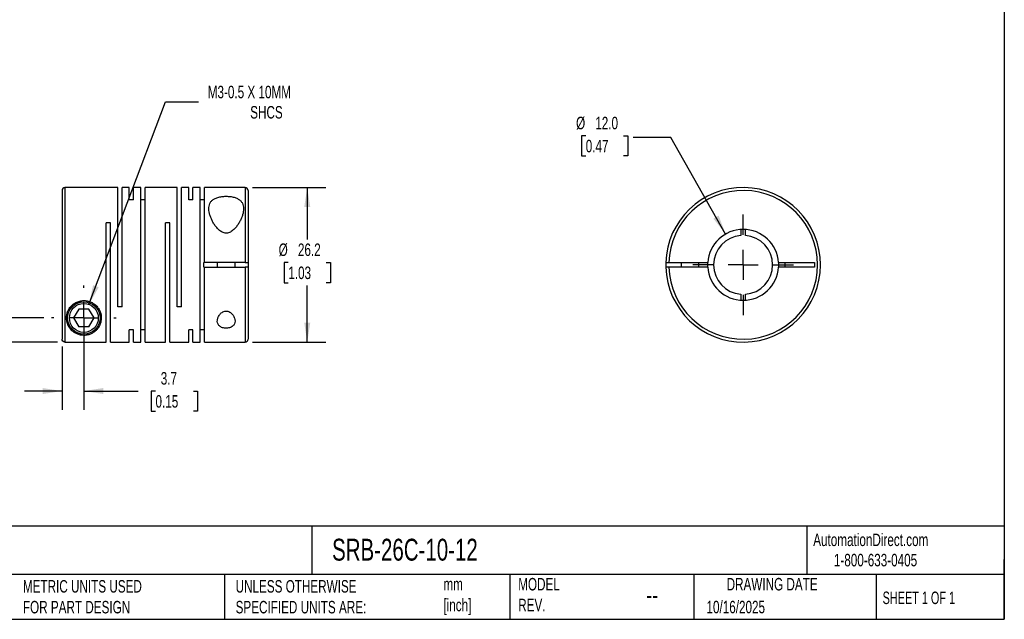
# Model space of a CAD drawing. Header units: millimetres. Extents: x 6 to 273, y 6 to 210.
# Tile 2 of 3: x 106 to 273, y 6 to 108. Entities that reach past the tile are written whole.
import ezdxf

# ---------------------------------------------------------------- set-up
doc = ezdxf.new("R2010")
doc.units = ezdxf.units.MM
doc.linetypes.add('SLD-Center', pattern=[19.05, 15.24, -1.27, 1.27, -1.27])
doc.linetypes.add('SLD-Solid', pattern=[0])
doc.layers.add('CENTER', color=40, linetype='SLD-Center')
doc.layers.add('DIMENSIONS', color=140, linetype='SLD-Solid', lineweight=25)
doc.layers.add('TEXT', color=140, linetype='SLD-Solid', lineweight=25)
doc.styles.add('SLDTEXTSTYLE0', font='TXT', dxfattribs={"width": 0.7})
doc.styles.add('SLDTEXTSTYLE1', font='TXT', dxfattribs={"width": 0.65})
doc.dimstyles.new('SLDDIMSTYLE0', dxfattribs={"dimtxt": 2.158008, "dimasz": 3.302, "dimexe": 0, "dimexo": 0.0625, "dimgap": 0.539502, "dimtad": 0, "dimtih": 1, "dimtoh": 1, "dimdec": 1, "dimrnd": 1e-09, "dimzin": 12, "dimdsep": 46, "dimtxsty": 'SLDTEXTSTYLE0', "dimsah": 1, "dimcen": 0.09, "dimadec": 0, "dimazin": 3, "dimtfac": 1, "dimtdec": 1, "dimtmove": 0, "dimatfit": 0, "dimfxl": 0, "dimfrac": 2, "dimtolj": 1, "dimtzin": 12, "dimarcsym": 0})
doc.dimstyles.new('SLDDIMSTYLE1', dxfattribs={"dimtxt": 2.158008, "dimasz": 3.302, "dimexe": 0, "dimexo": 0.0625, "dimgap": 0.539502, "dimtad": 0, "dimtih": 1, "dimtoh": 1, "dimdec": 1, "dimrnd": 1e-09, "dimzin": 12, "dimdsep": 46, "dimtxsty": 'SLDTEXTSTYLE0', "dimsah": 1, "dimcen": 0.09, "dimadec": 0, "dimazin": 3, "dimtfac": 1, "dimtdec": 1, "dimtofl": 0, "dimtmove": 0, "dimatfit": 3, "dimfxl": 0, "dimfrac": 2, "dimtolj": 1, "dimtzin": 12, "dimarcsym": 0})
doc.dimstyles.new('SLDDIMSTYLE2', dxfattribs={"dimtxt": 2.158008, "dimasz": 3.302, "dimexe": 0, "dimexo": 0.0625, "dimgap": 0.539502, "dimtad": 0, "dimtih": 1, "dimtoh": 1, "dimdec": 1, "dimrnd": 1e-09, "dimzin": 12, "dimdsep": 46, "dimtxsty": 'SLDTEXTSTYLE0', "dimsah": 1, "dimcen": 0, "dimadec": 0, "dimazin": 3, "dimtfac": 1, "dimtdec": 1, "dimtofl": 0, "dimtmove": 0, "dimatfit": 3, "dimfxl": 0, "dimfrac": 2, "dimtolj": 1, "dimtzin": 12, "dimarcsym": 0})
doc.dimstyles.new('SLDDIMSTYLE3', dxfattribs={"dimtxt": 2.158008, "dimasz": 3.302, "dimexe": 0, "dimexo": 0.0625, "dimgap": 0.539502, "dimtad": 0, "dimtih": 1, "dimtoh": 1, "dimdec": 1, "dimrnd": 1e-09, "dimzin": 4, "dimdsep": 46, "dimtxsty": 'SLDTEXTSTYLE0', "dimsah": 1, "dimcen": 0, "dimadec": 0, "dimazin": 1, "dimtfac": 1, "dimtdec": 1, "dimtofl": 0, "dimtmove": 0, "dimatfit": 3, "dimfxl": 0, "dimfrac": 2, "dimtolj": 1, "dimtzin": 12, "dimarcsym": 0})

# ---------------------------------------------------------------- blocks, each defined once
blk = doc.blocks.new('_D')
at = {"layer": 'DIMENSIONS'}
for p, q in [((117.17, 56.14), (117.17, 41.86)), ((113.47, 52.55), (113.47, 41.86)), ((113.47, 45.03), (107.12, 45.03)), ((117.17, 45.03), (126.37, 45.03)), ((129.3, 45.03), (128.57, 45.03)), ((128.57, 45.03), (128.57, 41.6)), ((135.71, 45.03), (136.43, 45.03)), ((136.43, 45.03), (136.43, 41.6)), ((128.57, 41.6), (129.3, 41.6)), ((136.43, 41.6), (135.71, 41.6))]:
    blk.add_line(p, q, dxfattribs=at)
for points in [[(113.47, 45.03), (110.17, 45.54), (110.17, 44.52)], [(117.17, 45.03), (120.47, 44.52), (120.47, 45.54)]]:
    blk.add_solid(points, dxfattribs=at)
at = {"layer": 'DIMENSIONS', "char_height": 2.117, "attachment_point": 1, "style": 'SLDTEXTSTYLE0'}
for s, insert in [('3.7', (130.19, 48.24)), ('0.15', (129.3, 44.33))]:
    blk.add_mtext(s, dxfattribs=dict(at, insert=insert))
blk = doc.blocks.new('_D_1')
at = {"layer": 'DIMENSIONS'}
for p, q in [((79.61, 65.91), (78.89, 65.91)), ((78.89, 65.91), (78.89, 62.48)), ((86.02, 65.91), (86.75, 65.91)), ((86.75, 65.91), (86.75, 62.48)), ((89.92, 65.91), (96.27, 65.91)), ((96.27, 65.91), (96.27, 57.41)), ((78.89, 62.48), (79.61, 62.48)), ((86.75, 62.48), (86.02, 62.48)), ((110.41, 57.41), (93.09, 57.41)), ((112.7, 53.32), (93.09, 53.32)), ((96.27, 53.32), (96.27, 46.97))]:
    blk.add_line(p, q, dxfattribs=at)
for points in [[(96.27, 57.41), (96.77, 60.71), (95.76, 60.71)], [(96.27, 53.32), (95.76, 50.01), (96.77, 50.01)]]:
    blk.add_solid(points, dxfattribs=at)
at = {"layer": 'DIMENSIONS', "char_height": 2.117, "attachment_point": 1, "style": 'SLDTEXTSTYLE0'}
for s, insert in [('4.1', (80.51, 69.12)), ('0.16', (79.61, 65.21))]:
    blk.add_mtext(s, dxfattribs=dict(at, insert=insert))
blk = doc.blocks.new('_D_2')
at = {"layer": 'DIMENSIONS'}
for p, q in [((145.74, 79.51), (158.17, 79.51)), ((155, 79.51), (155, 70.73)), ((151.79, 66.82), (151.07, 66.82)), ((151.07, 66.82), (151.07, 63.39)), ((158.21, 66.82), (158.93, 66.82)), ((158.93, 66.82), (158.93, 63.39)), ((151.07, 63.39), (151.79, 63.39)), ((158.93, 63.39), (158.21, 63.39)), ((155, 53.31), (155, 62.91)), ((145.74, 53.31), (158.17, 53.31))]:
    blk.add_line(p, q, dxfattribs=at)
for points in [[(155, 79.51), (154.49, 76.21), (155.51, 76.21)], [(155, 53.31), (155.51, 56.61), (154.49, 56.61)]]:
    blk.add_solid(points, dxfattribs=at)
at = {"layer": 'DIMENSIONS', "char_height": 2.117, "attachment_point": 1, "style": 'SLDTEXTSTYLE0'}
for s, insert in [('%%c', (150.16, 70.03)), ('26.2', (153.42, 70.03)), ('1.03', (151.79, 66.12))]:
    blk.add_mtext(s, dxfattribs=dict(at, insert=insert))
blk = doc.blocks.new('_D_3')
at = {"layer": 'DIMENSIONS'}
for p, q in [((118.04, 59.7), (131, 94.02)), ((131, 94.02), (136.56, 94.02))]:
    blk.add_line(p, q, dxfattribs=at)
blk.add_solid([(118.04, 59.7), (119.68, 62.61), (118.73, 62.97)], dxfattribs=at)
at = {"layer": 'DIMENSIONS', "attachment_point": 1, "style": 'SLDTEXTSTYLE0'}
for s, insert, char_height in [('M3-0.5 X 10MM', (138.15, 96.75), 2.1167), ('SHCS', (145.34, 93.32), 2.117)]:
    blk.add_mtext(s, dxfattribs=dict(at, insert=insert, char_height=char_height))
blk = doc.blocks.new('SW_CENTERMARKSYMBOL_0')
at = {"layer": 'CENTER', "color": 0}
for p, q in [((0, 5.08), (0, 5.49)), ((0, 0), (0, 2.54)), ((-5.08, 0), (-5.49, 0)), ((0, 0), (-2.54, 0)), ((0, 0), (0, -2.54)), ((0, 0), (2.54, 0)), ((5.08, 0), (5.49, 0)), ((0, -5.08), (0, -5.49))]:
    blk.add_line(p, q, dxfattribs=at)
blk = doc.blocks.new('_D_4')
at = {"layer": 'DIMENSIONS'}
for p, q in [((202.16, 88.29), (201.43, 88.29)), ((201.43, 88.29), (201.43, 84.86)), ((208.57, 88.29), (209.29, 88.29)), ((209.29, 88.29), (209.29, 84.86)), ((216.55, 87.99), (210.2, 87.99)), ((225.86, 71.62), (216.55, 87.99)), ((201.43, 84.86), (202.16, 84.86)), ((209.29, 84.86), (208.57, 84.86))]:
    blk.add_line(p, q, dxfattribs=at)
blk.add_solid([(225.86, 71.62), (224.67, 74.75), (223.78, 74.24)], dxfattribs=at)
at = {"layer": 'DIMENSIONS', "char_height": 2.117, "attachment_point": 1, "style": 'SLDTEXTSTYLE0'}
for s, insert in [('%%c', (200.53, 91.5)), ('12.0', (203.78, 91.5)), ('0.47', (202.16, 87.59))]:
    blk.add_mtext(s, dxfattribs=dict(at, insert=insert))
blk = doc.blocks.new('SW_CENTERMARKSYMBOL_1')
at = {"layer": 'CENTER', "color": 0}
for p, q in [((0, 5.08), (0, 8.54)), ((0, 0), (0, 2.54)), ((-5.08, 0), (-8.54, 0)), ((0, 0), (-2.54, 0)), ((0, 0), (0, -2.54)), ((0, 0), (2.54, 0)), ((5.08, 0), (8.54, 0)), ((0, -5.08), (0, -8.54))]:
    blk.add_line(p, q, dxfattribs=at)

msp = doc.modelspace()

# ---------------------------------------------------------------- linework, layer by layer
for p, q in [((113.47, 79.01), (113.47, 53.82)), ((122.92, 79.51), (113.97, 79.51)), ((113.97, 79.51), (113.97, 53.32)), ((122.92, 59.31), (122.92, 79.51)), ((124.87, 79.51), (123.63, 79.51)), ((123.63, 59.31), (123.63, 79.51)), ((124.87, 77.42), (124.87, 79.51)), ((126.82, 79.51), (125.58, 79.51)), ((125.58, 77.42), (125.58, 79.51)), ((126.82, 53.31), (126.82, 79.51)), ((132.97, 79.51), (127.53, 79.51)), ((127.53, 53.31), (127.53, 79.51)), ((132.97, 59.31), (132.97, 79.51)), ((134.92, 79.51), (133.68, 79.51)), ((133.68, 59.31), (133.68, 79.51)), ((134.92, 77.42), (134.92, 79.51)), ((136.87, 79.51), (135.63, 79.51)), ((135.63, 77.42), (135.63, 79.51)), ((136.87, 53.31), (136.87, 79.51)), ((144.47, 79.51), (137.58, 79.51)), ((137.58, 66.78), (137.58, 79.51)), ((144.47, 79.51), (144.47, 66.78)), ((144.97, 79.01), (144.97, 66.78)), ((125.58, 77.42), (124.87, 77.42)), ((127.53, 77.42), (126.82, 77.42)), ((135.63, 77.42), (134.92, 77.42)), ((137.58, 77.42), (136.87, 77.42)), ((121.68, 73.51), (120.97, 73.51)), ((120.97, 53.32), (120.97, 73.51)), ((121.68, 53.31), (121.68, 73.51)), ((131.73, 73.51), (131.02, 73.51)), ((131.02, 53.31), (131.02, 73.51)), ((131.73, 53.31), (131.73, 73.51)), ((228.45, 72.4), (228.45, 71.4)), ((229.2, 71.4), (229.2, 72.4)), ((137.47, 66.03), (137.47, 66.78)), ((137.58, 66.78), (137.47, 66.78)), ((144.47, 66.78), (137.58, 66.78)), ((139.77, 66.78), (139.77, 66.03)), ((142.77, 66.03), (142.77, 66.78)), ((144.97, 66.78), (144.97, 66.03)), ((216.23, 66.78), (222.84, 66.78)), ((218.32, 66.78), (218.32, 66.03)), ((221.32, 66.03), (221.32, 66.78)), ((222.82, 66.41), (222.84, 66.78)), ((234.81, 66.78), (240.92, 66.78)), ((235.92, 66.03), (235.92, 66.78)), ((240.92, 66.78), (240.92, 66.03)), ((137.47, 66.03), (137.58, 66.03)), ((137.58, 53.31), (137.58, 66.03)), ((137.58, 66.03), (144.47, 66.03)), ((144.47, 66.03), (144.47, 53.31)), ((144.97, 66.03), (144.97, 53.81)), ((222.84, 66.03), (216.23, 66.03)), ((222.84, 66.03), (222.82, 66.41)), ((240.92, 66.03), (234.81, 66.03)), ((228.45, 61.42), (228.45, 60.42)), ((229.2, 60.42), (229.2, 61.42)), ((116.31, 58.91), (115.44, 57.41)), ((118.04, 58.91), (116.31, 58.91)), ((118.9, 57.41), (118.04, 58.91)), ((123.63, 59.31), (122.92, 59.31)), ((133.68, 59.31), (132.97, 59.31)), ((115.44, 57.41), (116.31, 55.91)), ((118.04, 55.91), (118.9, 57.41)), ((118.04, 55.91), (116.31, 55.91)), ((125.58, 55.4), (124.87, 55.4)), ((124.87, 53.31), (124.87, 55.4)), ((125.58, 53.31), (125.58, 55.4)), ((127.53, 55.4), (126.82, 55.4)), ((135.63, 55.4), (134.92, 55.4)), ((134.92, 53.31), (134.92, 55.4)), ((135.63, 53.31), (135.63, 55.4)), ((137.58, 55.4), (136.87, 55.4)), ((113.97, 53.32), (120.97, 53.32)), ((121.68, 53.31), (124.87, 53.31)), ((125.58, 53.31), (126.82, 53.31)), ((127.53, 53.31), (131.02, 53.31)), ((131.73, 53.31), (134.92, 53.31)), ((135.63, 53.31), (136.87, 53.31)), ((137.58, 53.31), (144.47, 53.31))]:
    msp.add_line(p, q)
at = {"flags": 128}
msp.add_lwpolyline([(234.81, 66.78), (234.82, 66.41), (234.81, 66.03)], dxfattribs=at)
for radius in [2.75, 2.45]:
    msp.add_circle((117.17, 57.41), radius)
for centre, radius, start, end in [((113.97, 79.01), 0.5, 90, 180), ((144.47, 79.01), 0.5, 0, 90), ((228.82, 66.41), 13.1, 181.6404, 178.3596), ((228.82, 66.41), 12.6, 181.7055, 178.2945), ((228.82, 66.41), 6, 3.5833, 176.4167), ((228.82, 66.41), 5, 94.3012, 265.6988), ((228.82, 66.41), 5, 274.3012, 85.6988), ((228.82, 66.41), 13.1, 178.3596, 181.6404), ((228.82, 66.41), 6, 183.5833, 356.4167), ((144.47, 53.81), 0.5, 270, 0)]:
    msp.add_arc(centre, radius, start, end)
for points, knots in [([(144.22, 75.93), (144.22, 76.26), (144.16, 76.58), (143.94, 76.99), (143.85, 77.12), (143.61, 77.36), (143.47, 77.47), (143.15, 77.66), (142.97, 77.74), (142.57, 77.87), (142.35, 77.93), (141.9, 78), (141.66, 78.02), (141.18, 78.03), (140.93, 78.02), (140.46, 77.97), (140.24, 77.94), (139.81, 77.82), (139.61, 77.76), (139.26, 77.59), (139.1, 77.49), (138.83, 77.27), (138.72, 77.15), (138.45, 76.76), (138.36, 76.46), (138.3, 75.81), (138.34, 75.48), (138.47, 74.95), (138.53, 74.77), (138.66, 74.41), (138.74, 74.23), (138.91, 73.86), (139.01, 73.68), (139.22, 73.32), (139.34, 73.14), (139.61, 72.8), (139.75, 72.63), (140.07, 72.31), (140.25, 72.16), (140.64, 71.91), (140.87, 71.82), (141.23, 71.77), (141.35, 71.77), (141.59, 71.81), (141.71, 71.84), (141.93, 71.94), (142.04, 71.99), (142.23, 72.12), (142.32, 72.19), (142.59, 72.41), (142.75, 72.57), (143.03, 72.91), (143.16, 73.09), (143.4, 73.45), (143.5, 73.63), (143.7, 73.99), (143.78, 74.17), (143.93, 74.53), (144, 74.72), (144.16, 75.25), (144.22, 75.6), (144.22, 75.93)], [0, 0, 0, 0, 0.0625, 0.0625, 0.09375, 0.09375, 0.125, 0.125, 0.15625, 0.15625, 0.1875, 0.1875, 0.21875, 0.21875, 0.25, 0.25, 0.28125, 0.28125, 0.3125, 0.3125, 0.34375, 0.34375, 0.375, 0.375, 0.4375, 0.4375, 0.5, 0.5, 0.53125, 0.53125, 0.5625, 0.5625, 0.59375, 0.59375, 0.625, 0.625, 0.65625, 0.65625, 0.6875, 0.6875, 0.71875, 0.71875, 0.734375, 0.734375, 0.75, 0.75, 0.765625, 0.765625, 0.78125, 0.78125, 0.8125, 0.8125, 0.84375, 0.84375, 0.875, 0.875, 0.90625, 0.90625, 0.9375, 0.9375, 1, 1, 1, 1]), ([(144.47, 66.78), (144.6, 66.78), (144.73, 66.78), (144.92, 66.78), (144.97, 66.78), (144.97, 66.78)], [0, 0, 0, 0, 0.5, 0.5, 1, 1, 1, 1]), ([(215.73, 66.78), (215.73, 66.78), (215.78, 66.78), (215.97, 66.78), (216.1, 66.78), (216.23, 66.78)], [0, 0, 0, 0, 0.5, 0.5, 1, 1, 1, 1]), ([(144.97, 66.03), (144.97, 66.03), (144.92, 66.03), (144.73, 66.03), (144.6, 66.03), (144.47, 66.03)], [0, 0, 0, 0, 0.5, 0.5, 1, 1, 1, 1]), ([(216.23, 66.03), (216.1, 66.03), (215.97, 66.03), (215.78, 66.03), (215.73, 66.03), (215.73, 66.03)], [0, 0, 0, 0, 0.5, 0.5, 1, 1, 1, 1]), ([(114.22, 57.41), (114.22, 57.06), (114.28, 56.73), (114.44, 56.28), (114.51, 56.14), (114.66, 55.86), (114.74, 55.73), (115.03, 55.35), (115.26, 55.14), (115.69, 54.85), (115.85, 54.77), (116.2, 54.62), (116.39, 54.56), (116.72, 54.49), (116.84, 54.48), (117.08, 54.46), (117.2, 54.46), (117.44, 54.47), (117.56, 54.48), (117.78, 54.52), (117.89, 54.55), (118.19, 54.63), (118.37, 54.71), (118.69, 54.87), (118.83, 54.97), (119.1, 55.17), (119.22, 55.28), (119.43, 55.51), (119.53, 55.63), (119.8, 56.03), (119.93, 56.31), (120.06, 56.78), (120.09, 56.95), (120.12, 57.29), (120.13, 57.46), (120.09, 57.99), (119.99, 58.37), (119.72, 58.91), (119.6, 59.09), (119.33, 59.43), (119.18, 59.59), (118.82, 59.87), (118.62, 59.99), (118.19, 60.19), (117.97, 60.26), (117.49, 60.35), (117.25, 60.37), (116.77, 60.34), (116.53, 60.3), (116.19, 60.19), (116.08, 60.15), (115.86, 60.06), (115.76, 60), (115.46, 59.82), (115.28, 59.68), (114.96, 59.38), (114.82, 59.21), (114.59, 58.86), (114.5, 58.68), (114.28, 58.12), (114.22, 57.76), (114.22, 57.41)], [0, 0, 0, 0, 0.0625, 0.0625, 0.09375, 0.09375, 0.125, 0.125, 0.1875, 0.1875, 0.21875, 0.21875, 0.25, 0.25, 0.265625, 0.265625, 0.28125, 0.28125, 0.296875, 0.296875, 0.3125, 0.3125, 0.34375, 0.34375, 0.375, 0.375, 0.40625, 0.40625, 0.4375, 0.4375, 0.5, 0.5, 0.53125, 0.53125, 0.5625, 0.5625, 0.625, 0.625, 0.65625, 0.65625, 0.6875, 0.6875, 0.71875, 0.71875, 0.75, 0.75, 0.78125, 0.78125, 0.8125, 0.8125, 0.828125, 0.828125, 0.84375, 0.84375, 0.875, 0.875, 0.90625, 0.90625, 0.9375, 0.9375, 1, 1, 1, 1]), ([(142.77, 56.89), (142.77, 57.05), (142.74, 57.22), (142.63, 57.55), (142.55, 57.72), (142.38, 57.96), (142.32, 58.04), (142.18, 58.18), (142.11, 58.25), (141.93, 58.38), (141.84, 58.44), (141.62, 58.53), (141.51, 58.56), (141.27, 58.58), (141.15, 58.58), (140.92, 58.53), (140.82, 58.49), (140.52, 58.33), (140.36, 58.19), (140.1, 57.89), (140, 57.72), (139.85, 57.39), (139.8, 57.22), (139.76, 56.89), (139.77, 56.73), (139.85, 56.42), (139.93, 56.28), (140.1, 56.08), (140.16, 56.02), (140.32, 55.91), (140.4, 55.86), (140.69, 55.74), (140.92, 55.69), (141.27, 55.67), (141.39, 55.67), (141.62, 55.7), (141.74, 55.72), (141.95, 55.78), (142.05, 55.82), (142.22, 55.91), (142.3, 55.96), (142.51, 56.14), (142.61, 56.28), (142.74, 56.57), (142.77, 56.73), (142.77, 56.89)], [0, 0, 0, 0, 0.0625, 0.0625, 0.125, 0.125, 0.15625, 0.15625, 0.1875, 0.1875, 0.21875, 0.21875, 0.25, 0.25, 0.28125, 0.28125, 0.3125, 0.3125, 0.375, 0.375, 0.4375, 0.4375, 0.5, 0.5, 0.5625, 0.5625, 0.625, 0.625, 0.65625, 0.65625, 0.6875, 0.6875, 0.75, 0.75, 0.78125, 0.78125, 0.8125, 0.8125, 0.84375, 0.84375, 0.875, 0.875, 0.9375, 0.9375, 1, 1, 1, 1]), ([(113.97, 53.32), (113.84, 53.32), (113.71, 53.37), (113.53, 53.55), (113.47, 53.68), (113.47, 53.82)], [0, 0, 0, 0, 0.5, 0.5, 1, 1, 1, 1])]:
    msp.add_open_spline(points, degree=3, knots=knots)
at = {"layer": 'TEXT'}
for p, q in [((273.05, 209.55), (273.05, 6.35)), ((273.05, 22.13), (6.35, 22.13)), ((155.76, 22.13), (155.76, 13.97)), ((239.58, 22.13), (239.58, 13.97)), ((273.05, 6.35), (273.05, 16.51)), ((273.05, 13.97), (6.35, 13.97)), ((141, 13.97), (141, 6.35)), ((189.3, 13.97), (189.3, 6.35)), ((220.47, 13.97), (220.47, 6.35)), ((251.35, 13.97), (251.35, 6.35)), ((6.35, 6.35), (273.05, 6.35))]:
    msp.add_line(p, q, dxfattribs=at)

# ---------------------------------------------------------------- block references
at = {"layer": 'CENTER'}
for name, p in [('SW_CENTERMARKSYMBOL_1', (228.82, 66.41)), ('SW_CENTERMARKSYMBOL_0', (117.17, 57.41))]:
    msp.add_blockref(name, p, dxfattribs=at)

# ---------------------------------------------------------------- texts
at = {"layer": 'TEXT'}
for s, insert, char_height, attachment_point, style in [('SRB-26C-10-12', (159.21, 20), 3.7042, 1, 'SLDTEXTSTYLE0'), ('AutomationDirect.com', (240.69, 20.88), 2.1167, 1, 'SLDTEXTSTYLE0'), ('1-800-633-0405', (244.19, 17.44), 2.1167, 1, 'SLDTEXTSTYLE0'), ('MODEL ^JREV.', (190.73, 13.36), 2.1167, 1, 'SLDTEXTSTYLE0'), ('DRAWING DATE', (233.73, 13.36), 2.1167, 2, 'SLDTEXTSTYLE0'), ('METRIC UNITS USED ^JFOR PART DESIGN', (106.85, 13), 2.1167, 1, 'SLDTEXTSTYLE0'), ('UNLESS OTHERWISE ^JSPECIFIED UNITS ARE:', (142.87, 13), 2.1167, 1, 'SLDTEXTSTYLE0'), ('mm^J[inch]', (178.06, 13.36), 2.117, 1, 'SLDTEXTSTYLE0'), ('--', (212.43, 12.08), 3.175, 1, 'SLDTEXTSTYLE0'), ('SHEET 1 OF 1', (252.44, 11.05), 2.1167, 1, 'SLDTEXTSTYLE1'), ('10/16/2025', (222.61, 9.49), 2.117, 1, 'SLDTEXTSTYLE0')]:
    msp.add_mtext(s, dxfattribs=dict(at, insert=insert, char_height=char_height, attachment_point=attachment_point, style=style))

# ---------------------------------------------------------------- dimensions: what is measured, and where the dimension line sits
at = {"layer": 'DIMENSIONS'}
dim = msp.add_diameter_dim_2p(p1=(116.31, 55.12), p2=(118.04, 59.7), text='M3-0.5 X 10MM\\PSHCS', dimstyle='SLDDIMSTYLE2', override={"dimpost": '<>'}, dxfattribs=at)
dim.commit()
dim.dimension.update_dxf_attribs({"geometry": '_D_3', "text_midpoint": (149.32, 94.02), "dimtype": 163})
dim = msp.add_diameter_dim_2p(p1=(231.79, 61.19), p2=(225.86, 71.62), dimstyle='SLDDIMSTYLE3', dxfattribs=at)
dim.commit()
dim.dimension.update_dxf_attribs({"geometry": '_D_4', "text_midpoint": (205.36, 87.99), "dimtype": 163})
dim = msp.add_linear_dim(base=(155, 53.31), p1=(144.47, 79.51), p2=(144.47, 53.31), angle=90, text='%%c<>', dimstyle='SLDDIMSTYLE1', dxfattribs=at)
dim.commit()
dim.dimension.update_dxf_attribs({"geometry": '_D_2', "text_midpoint": (155, 66.82), "dimtype": 160})
dim = msp.add_linear_dim(base=(96.27, 57.41), p1=(113.97, 53.32), p2=(111.68, 57.41), angle=90, dimstyle='SLDDIMSTYLE0', dxfattribs=at)
dim.commit()
dim.dimension.update_dxf_attribs({"geometry": '_D_1', "text_midpoint": (96.27, 65.91), "dimtype": 160})
dim = msp.add_linear_dim(base=(113.47, 45.03), p1=(117.17, 57.41), p2=(113.47, 53.82), dimstyle='SLDDIMSTYLE0', dxfattribs=at)
dim.commit()
dim.dimension.update_dxf_attribs({"geometry": '_D', "text_midpoint": (132.5, 45.03), "dimtype": 160})

doc.saveas('drawing.dxf')
